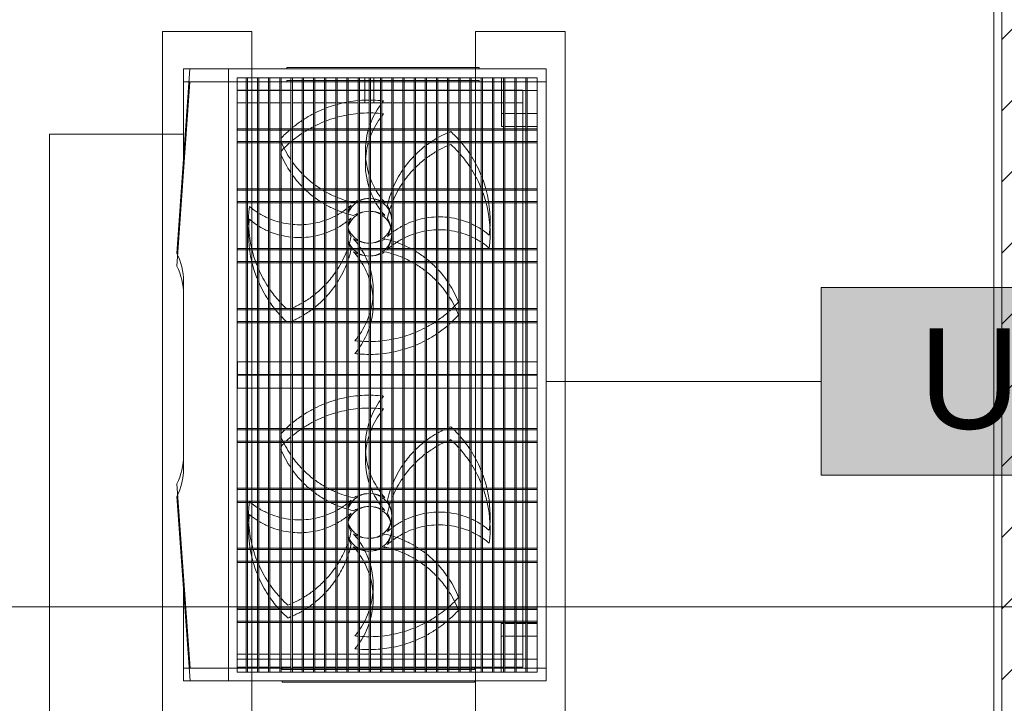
# Model space of a CAD drawing. Header units: metres. Extents: x 2.5 to 41.3, y -72.9 to -49.4.
# Tile 26 of 28: x 37.8 to 40, y -53.7 to -52.2. Entities that reach past the tile are written whole.
import ezdxf

# ---------------------------------------------------------------- set-up
doc = ezdxf.new("R2010")
doc.units = ezdxf.units.M
for name, color, linetype, lineweight in [('A-FLOR', 7, 'Continuous', 18), ('A-WALL', 7, 'Continuous', 18), ('A-WALL-PATT', 7, 'Continuous', 18), ('G-ANNO-SYMB', 7, 'Continuous', 9), ('I-WALL', 7, 'Continuous', 18), ('M-EQPM', 7, 'Continuous', 18)]:
    doc.layers.add(name, color=color, linetype=linetype, lineweight=lineweight)
for name, color, linetype, lineweight, true_color in [('LAJE TÉCNICA -FRIG_dwg', 7, 'Continuous', 18, 0x767676), ('M-EQPM-IDEN', 1, 'Continuous', 9, 0xff0000), ('TUB_FRIGO', 30, 'Continuous', 18, 0xff7f00)]:
    doc.layers.add(name, color=color, linetype=linetype, lineweight=lineweight, true_color=true_color)
doc.styles.add('Arial_4', font='arial.ttf', dxfattribs={"height": 0.225})

# ---------------------------------------------------------------- blocks, each defined once
blk = doc.blocks.new('4 GRE - ESCOLA DE CINEMA E AUDIOVISUAL CINE REX R07_rvt-1-LAJE TÉCNICA - FRIGORÍFICA')
at = {"layer": 'A-WALL-PATT', "true_color": 0xd4d4d4}
h = blk.add_hatch(dxfattribs=at)
h.set_pattern_fill('FP_2', color=254, style=0, pattern_type=2)
h.set_pattern_definition([(45, (21.555, -62.9), (-0.0795495, 0.0795495), [])])
h.paths.add_polyline_path([(40.0373, -68.5214), (40.1673, -68.5214), (40.1673, -51.0704), (40.0373, -51.0704), (40.0373, -67.0466)])
at = {"layer": 'I-WALL', "color": 253, "true_color": 0xaaaaaa}
blk.add_line((40.0373, -51.1954), (40.0373, -68.5214), dxfattribs=at)
blk = doc.blocks.new('Midea_VRF_Outdoor_MVCMax-M615_670_730_785_850_WV2GN1_50_60Hz_ - MVC-M785WV2GN1-V7-LAJE TÉCNICA - FRIGORÍFICA')
at = {"layer": 'M-EQPM', "color": 1, "true_color": 0xff0000}
for p, q in [((0.67, 0.395), (-0.67, 0.395)), ((-0.67, 0.395), (-0.67, -0.315)), ((0.65, 0.3755), (-0.65, 0.3755)), ((-0.65, 0.3755), (-0.65, 0.375)), ((-0.65, 0.375), (0.65, 0.375)), ((-0.65, -0.295), (-0.65, 0.375)), ((-0.65, 0.375), (0.65, 0.375)), ((-0.57, 0.353), (-0.57, 0.375)), ((-0.533, 0.3755), (-0.536, 0.3755)), ((-0.536, 0.3755), (-0.536, -0.2945)), ((-0.533, -0.2945), (-0.533, 0.3755)), ((-0.399, 0.3755), (-0.402, 0.3755)), ((-0.402, 0.3755), (-0.402, -0.2945)), ((-0.399, -0.2945), (-0.399, 0.3755)), ((-0.265, 0.3755), (-0.268, 0.3755)), ((-0.268, 0.3755), (-0.268, -0.2945)), ((-0.265, -0.2945), (-0.265, 0.3755)), ((-0.131, 0.3755), (-0.134, 0.3755)), ((-0.134, 0.3755), (-0.134, -0.2945)), ((-0.131, -0.2945), (-0.131, 0.3755)), ((0.015, 0.3755), (-0.015, 0.3755)), ((-0.015, 0.3755), (-0.015, -0.2945)), ((0.015, -0.2945), (0.015, 0.3755)), ((0.137, 0.3755), (0.134, 0.3755)), ((0.134, 0.3755), (0.134, -0.2945)), ((0.137, -0.2945), (0.137, 0.3755)), ((0.271, 0.3755), (0.268, 0.3755)), ((0.268, 0.3755), (0.268, -0.2945)), ((0.271, -0.2945), (0.271, 0.3755)), ((0.405, 0.3755), (0.402, 0.3755)), ((0.402, 0.3755), (0.402, -0.2945)), ((0.405, -0.2945), (0.405, 0.3755)), ((0.539, 0.3755), (0.536, 0.3755)), ((0.536, 0.3755), (0.536, -0.2945)), ((0.539, -0.2945), (0.539, 0.3755)), ((0.57, 0.375), (0.57, 0.353)), ((0.65, 0.375), (0.65, 0.3755)), ((0.65, 0.375), (0.65, -0.295)), ((0.67, -0.315), (0.67, 0.395)), ((0.65, 0.353), (-0.65, 0.353)), ((-0.65, 0.353), (-0.65, 0.35)), ((0.65, 0.35), (0.65, 0.353)), ((-0.65, 0.35), (0.65, 0.35)), ((-0.536, 0.343), (-0.6224, 0.343)), ((-0.6224, 0.343), (-0.6224, 0.328)), ((-0.6224, 0.343), (-0.536, 0.343)), ((-0.6224, 0.328), (-0.6224, 0.343)), ((-0.57, 0.328), (-0.57, 0.35)), ((-0.402, 0.343), (-0.533, 0.343)), ((-0.533, 0.343), (-0.402, 0.343)), ((-0.268, 0.343), (-0.399, 0.343)), ((-0.399, 0.343), (-0.268, 0.343)), ((-0.134, 0.343), (-0.265, 0.343)), ((-0.265, 0.343), (-0.134, 0.343)), ((-0.015, 0.343), (-0.131, 0.343)), ((-0.131, 0.343), (-0.015, 0.343)), ((0.134, 0.343), (0.015, 0.343)), ((0.015, 0.343), (0.134, 0.343)), ((0.268, 0.343), (0.137, 0.343)), ((0.137, 0.343), (0.268, 0.343)), ((0.402, 0.343), (0.271, 0.343)), ((0.271, 0.343), (0.402, 0.343)), ((0.536, 0.343), (0.405, 0.343)), ((0.405, 0.343), (0.536, 0.343)), ((0.6389, 0.343), (0.539, 0.343)), ((0.539, 0.343), (0.6389, 0.343)), ((0.57, 0.35), (0.57, 0.328)), ((0.6389, 0.328), (0.6389, 0.343)), ((0.6389, 0.343), (0.6389, 0.328)), ((0.65, 0.328), (-0.65, 0.328)), ((-0.65, 0.328), (-0.65, 0.325)), ((-0.65, 0.325), (0.65, 0.325)), ((-0.6224, 0.325), (-0.6224, 0.303)), ((-0.6224, 0.303), (-0.6224, 0.325)), ((-0.57, 0.303), (-0.57, 0.325)), ((0.57, 0.325), (0.57, 0.303)), ((0.6389, 0.303), (0.6389, 0.325)), ((0.6389, 0.325), (0.6389, 0.303)), ((0.65, 0.325), (0.65, 0.328)), ((0.65, 0.303), (-0.65, 0.303)), ((-0.65, 0.303), (-0.65, 0.3)), ((-0.65, 0.3), (0.65, 0.3)), ((-0.65, 0.2955), (-0.57, 0.2955)), ((-0.6224, 0.3), (-0.6224, 0.278)), ((-0.6224, 0.278), (-0.6224, 0.3)), ((-0.57, 0.2955), (-0.57, 0.3)), ((0.57, 0.3), (0.57, 0.295)), ((0.57, 0.295), (0.65, 0.295)), ((0.6389, 0.278), (0.6389, 0.3)), ((0.6389, 0.3), (0.6389, 0.278)), ((0.65, 0.3), (0.65, 0.303)), ((0.65, 0.278), (-0.65, 0.278)), ((-0.65, 0.278), (-0.65, 0.275)), ((-0.65, 0.275), (0.65, 0.275)), ((-0.6224, 0.275), (-0.6224, 0.253)), ((-0.6224, 0.253), (-0.6224, 0.275)), ((0.6389, 0.253), (0.6389, 0.275)), ((0.6389, 0.275), (0.6389, 0.253)), ((0.65, 0.275), (0.65, 0.278)), ((-0.67, 0.2455), (-0.673, 0.2455)), ((-0.673, 0.2455), (-0.673, 0.2255)), ((-0.673, 0.2455), (-0.673, 0.2448)), ((0.65, 0.253), (-0.65, 0.253)), ((-0.65, 0.253), (-0.65, 0.25)), ((-0.65, 0.25), (0.65, 0.25)), ((-0.6224, 0.25), (-0.6224, 0.228)), ((-0.6224, 0.228), (-0.6224, 0.25)), ((0.6389, 0.228), (0.6389, 0.25)), ((0.6389, 0.25), (0.6389, 0.228)), ((0.65, 0.25), (0.65, 0.253)), ((-0.673, -0.1645), (-0.673, 0.2255)), ((0.65, 0.228), (-0.65, 0.228)), ((-0.65, 0.228), (-0.65, 0.225)), ((-0.65, 0.225), (0.65, 0.225)), ((-0.6224, 0.225), (-0.6224, 0.203)), ((-0.6224, 0.203), (-0.6224, 0.225)), ((0.6389, 0.203), (0.6389, 0.225)), ((0.6389, 0.225), (0.6389, 0.203)), ((0.65, 0.225), (0.65, 0.228)), ((0.673, 0.235), (0.67, 0.235)), ((0.673, 0.2343), (0.673, 0.235)), ((0.673, 0.215), (0.673, 0.235)), ((0.65, 0.203), (-0.65, 0.203)), ((-0.65, 0.203), (-0.65, 0.2)), ((-0.65, 0.2), (0.65, 0.2)), ((-0.6224, 0.2), (-0.6224, 0.178)), ((-0.6224, 0.178), (-0.6224, 0.2)), ((0.6389, 0.178), (0.6389, 0.2)), ((0.6389, 0.2), (0.6389, 0.178)), ((0.65, 0.2), (0.65, 0.203)), ((0.673, 0.215), (0.673, -0.175)), ((0.65, 0.178), (-0.65, 0.178)), ((-0.65, 0.178), (-0.65, 0.175)), ((0.65, 0.175), (0.65, 0.178)), ((-0.65, 0.175), (0.65, 0.175)), ((-0.6224, 0.175), (-0.6224, 0.153)), ((-0.6224, 0.153), (-0.6224, 0.175)), ((0.6389, 0.153), (0.6389, 0.175)), ((0.6389, 0.175), (0.6389, 0.153)), ((0.65, 0.153), (-0.65, 0.153)), ((-0.65, 0.153), (-0.65, 0.15)), ((-0.65, 0.15), (0.65, 0.15)), ((-0.6224, 0.15), (-0.6224, 0.128)), ((-0.6224, 0.128), (-0.6224, 0.15)), ((0.6389, 0.128), (0.6389, 0.15)), ((0.6389, 0.15), (0.6389, 0.128)), ((0.65, 0.15), (0.65, 0.153)), ((0.65, 0.128), (-0.65, 0.128)), ((-0.65, 0.128), (-0.65, 0.125)), ((-0.65, 0.125), (0.65, 0.125)), ((-0.6224, 0.125), (-0.6224, 0.103)), ((-0.6224, 0.103), (-0.6224, 0.125)), ((0.6389, 0.103), (0.6389, 0.125)), ((0.6389, 0.125), (0.6389, 0.103)), ((0.65, 0.125), (0.65, 0.128)), ((0.65, 0.103), (-0.65, 0.103)), ((-0.65, 0.103), (-0.65, 0.1)), ((-0.65, 0.1), (0.65, 0.1)), ((-0.6224, 0.1), (-0.6224, 0.078)), ((-0.6224, 0.078), (-0.6224, 0.1)), ((0.6389, 0.078), (0.6389, 0.1)), ((0.6389, 0.1), (0.6389, 0.078)), ((0.65, 0.1), (0.65, 0.103)), ((0.65, 0.078), (-0.65, 0.078)), ((-0.65, 0.078), (-0.65, 0.075)), ((-0.65, 0.075), (0.65, 0.075)), ((-0.6224, 0.075), (-0.6224, 0.053)), ((-0.6224, 0.053), (-0.6224, 0.075)), ((0.6389, 0.053), (0.6389, 0.075)), ((0.6389, 0.075), (0.6389, 0.053)), ((0.65, 0.075), (0.65, 0.078)), ((0.65, 0.053), (-0.65, 0.053)), ((-0.65, 0.053), (-0.65, 0.05)), ((-0.65, 0.05), (0.65, 0.05)), ((-0.6224, 0.05), (-0.6224, 0.028)), ((-0.6224, 0.028), (-0.6224, 0.05)), ((0.6389, 0.028), (0.6389, 0.05)), ((0.6389, 0.05), (0.6389, 0.028)), ((0.65, 0.05), (0.65, 0.053)), ((0.65, 0.028), (-0.65, 0.028)), ((-0.65, 0.028), (-0.65, 0.025)), ((-0.65, 0.025), (0.65, 0.025)), ((-0.6224, 0.025), (-0.6224, 0.003)), ((-0.6224, 0.003), (-0.6224, 0.025)), ((0.6389, 0.003), (0.6389, 0.025)), ((0.6389, 0.025), (0.6389, 0.003)), ((0.65, 0.025), (0.65, 0.028)), ((-0.6224, 0.01), (-0.65, 0.01)), ((0.65, 0.003), (-0.65, 0.003)), ((-0.65, 0.003), (-0.65, 0)), ((0.65, 0), (0.65, 0.003)), ((-0.65, 0), (0.65, 0)), ((-0.65, -0.01), (-0.6224, -0.01)), ((0.65, -0.022), (-0.65, -0.022)), ((-0.65, -0.022), (-0.65, -0.025)), ((-0.6224, -0.0004), (-0.6224, -0.022)), ((-0.6224, -0.022), (-0.6224, -0.0004)), ((0.6389, -0.022), (0.6389, -0.0004)), ((0.6389, -0.0004), (0.6389, -0.022)), ((0.65, -0.025), (0.65, -0.022)), ((-0.65, -0.025), (0.65, -0.025)), ((-0.6224, -0.025), (-0.6224, -0.047)), ((-0.6224, -0.047), (-0.6224, -0.025)), ((0.6389, -0.047), (0.6389, -0.025)), ((0.6389, -0.025), (0.6389, -0.047)), ((0.65, -0.047), (-0.65, -0.047)), ((-0.65, -0.047), (-0.65, -0.05)), ((-0.65, -0.05), (0.65, -0.05)), ((-0.6224, -0.05), (-0.6224, -0.072)), ((-0.6224, -0.072), (-0.6224, -0.05)), ((0.6389, -0.072), (0.6389, -0.05)), ((0.6389, -0.05), (0.6389, -0.072)), ((0.65, -0.05), (0.65, -0.047)), ((0.65, -0.072), (-0.65, -0.072)), ((-0.65, -0.072), (-0.65, -0.075)), ((-0.65, -0.075), (0.65, -0.075)), ((-0.6224, -0.075), (-0.6224, -0.097)), ((-0.6224, -0.097), (-0.6224, -0.075)), ((0.6389, -0.097), (0.6389, -0.075)), ((0.6389, -0.075), (0.6389, -0.097)), ((0.65, -0.075), (0.65, -0.072)), ((0.65, -0.097), (-0.65, -0.097)), ((-0.65, -0.097), (-0.65, -0.1)), ((-0.65, -0.1), (0.65, -0.1)), ((-0.6224, -0.1), (-0.6224, -0.122)), ((-0.6224, -0.122), (-0.6224, -0.1)), ((0.6389, -0.122), (0.6389, -0.1)), ((0.6389, -0.1), (0.6389, -0.122)), ((0.65, -0.1), (0.65, -0.097)), ((0.65, -0.122), (-0.65, -0.122)), ((-0.65, -0.122), (-0.65, -0.125)), ((-0.65, -0.125), (0.65, -0.125)), ((-0.6224, -0.125), (-0.6224, -0.147)), ((-0.6224, -0.147), (-0.6224, -0.125)), ((0.6389, -0.147), (0.6389, -0.125)), ((0.6389, -0.125), (0.6389, -0.147)), ((0.65, -0.125), (0.65, -0.122)), ((0.65, -0.147), (-0.65, -0.147)), ((-0.65, -0.147), (-0.65, -0.15)), ((-0.65, -0.15), (0.65, -0.15)), ((-0.6224, -0.15), (-0.6224, -0.172)), ((-0.6224, -0.172), (-0.6224, -0.15)), ((0.6389, -0.172), (0.6389, -0.15)), ((0.6389, -0.15), (0.6389, -0.172)), ((0.65, -0.15), (0.65, -0.147)), ((-0.673, -0.1645), (-0.673, -0.1845)), ((0.65, -0.172), (-0.65, -0.172)), ((-0.65, -0.172), (-0.65, -0.175)), ((-0.65, -0.175), (0.65, -0.175)), ((-0.6224, -0.175), (-0.6224, -0.197)), ((-0.6224, -0.197), (-0.6224, -0.175)), ((0.6389, -0.197), (0.6389, -0.175)), ((0.6389, -0.175), (0.6389, -0.197)), ((0.65, -0.175), (0.65, -0.172)), ((0.673, -0.195), (0.673, -0.175)), ((-0.673, -0.1838), (-0.673, -0.1845)), ((-0.673, -0.1845), (-0.67, -0.1845)), ((0.65, -0.197), (-0.65, -0.197)), ((-0.65, -0.197), (-0.65, -0.2)), ((0.65, -0.2), (0.65, -0.197)), ((0.67, -0.195), (0.673, -0.195)), ((0.673, -0.195), (0.673, -0.1943)), ((-0.65, -0.2), (0.65, -0.2)), ((-0.6224, -0.2), (-0.6224, -0.222)), ((-0.6224, -0.222), (-0.6224, -0.2)), ((0.6389, -0.222), (0.6389, -0.2)), ((0.6389, -0.2), (0.6389, -0.222)), ((0.65, -0.222), (-0.65, -0.222)), ((-0.65, -0.222), (-0.65, -0.225)), ((-0.65, -0.225), (0.65, -0.225)), ((-0.6224, -0.225), (-0.6224, -0.247)), ((-0.6224, -0.247), (-0.6224, -0.225)), ((0.6389, -0.247), (0.6389, -0.225)), ((0.6389, -0.225), (0.6389, -0.247)), ((0.65, -0.225), (0.65, -0.222)), ((0.65, -0.247), (-0.65, -0.247)), ((-0.65, -0.247), (-0.65, -0.25)), ((-0.65, -0.25), (0.65, -0.25)), ((-0.6224, -0.25), (-0.6224, -0.272)), ((-0.6224, -0.272), (-0.6224, -0.25)), ((0.6389, -0.272), (0.6389, -0.25)), ((0.6389, -0.25), (0.6389, -0.272)), ((0.65, -0.25), (0.65, -0.247)), ((0.65, -0.272), (-0.65, -0.272)), ((-0.65, -0.272), (-0.65, -0.275)), ((-0.65, -0.275), (0.65, -0.275)), ((-0.6224, -0.275), (-0.6224, -0.295)), ((-0.6224, -0.295), (-0.6224, -0.275)), ((0.6389, -0.295), (0.6389, -0.275)), ((0.6389, -0.275), (0.6389, -0.295)), ((0.65, -0.275), (0.65, -0.272)), ((0.65, -0.295), (-0.65, -0.295)), ((-0.536, -0.2945), (-0.533, -0.2945)), ((-0.402, -0.2945), (-0.399, -0.2945)), ((-0.268, -0.2945), (-0.265, -0.2945)), ((-0.134, -0.2945), (-0.131, -0.2945)), ((-0.015, -0.2945), (0.015, -0.2945)), ((0.134, -0.2945), (0.137, -0.2945)), ((0.268, -0.2945), (0.271, -0.2945)), ((0.402, -0.2945), (0.405, -0.2945)), ((0.536, -0.2945), (0.539, -0.2945)), ((-0.67, -0.315), (0.67, -0.315)), ((-0.67, -0.315), (-0.67, -0.4009)), ((0.67, -0.315), (-0.67, -0.315)), ((0.67, -0.4006), (0.67, -0.315)), ((-0.67, -0.4009), (-0.2572, -0.43)), ((-0.67, -0.4009), (-0.67, -0.415)), ((-0.67, -0.415), (-0.4701, -0.415)), ((-0.195, -0.415), (0.195, -0.415)), ((0.2578, -0.4303), (0.67, -0.4006)), ((0.47, -0.415), (0.67, -0.415)), ((0.67, -0.415), (0.67, -0.4006))]:
    blk.add_line(p, q, dxfattribs=at)
for centre, radius, start, end in [((-0.3302, 0), 0.27, 83.171, 104.7659), ((-0.1651, 0.156), 0.1739, 139.8861, 145.8463), ((0.3298, 0), 0.27, 83.171, 102.6111), ((0.4949, 0.156), 0.1739, 139.8861, 145.8463), ((-0.3302, 0), 0.27, 111.5747, 121.9812), ((-0.3302, 0), 0.27, 105.4369, 109.7442), ((-0.1651, 0.156), 0.1739, 147.0316, 155.4744), ((0.3298, 0), 0.27, 111.5747, 121.9812), ((0.3298, 0), 0.27, 103.2575, 109.7442), ((0.4949, 0.156), 0.1739, 147.0316, 155.4744), ((-0.3302, 0), 0.27, 123.2095, 130.9698), ((-0.1651, 0.156), 0.1739, 156.5266, 164.2427), ((0.3298, 0), 0.27, 123.2095, 130.9698), ((0.4949, 0.156), 0.1739, 156.5266, 164.2427), ((-0.3302, 0), 0.27, 131.9198, 137.5963), ((-0.1651, 0.156), 0.1739, 165.2949, 172.5984), ((-0.0641, -0.016), 0.2312, 111.3182, 122.8959), ((-0.3302, 0), 0.27, 43.1231, 47.5963), ((0.3298, 0), 0.27, 131.9198, 135.7125), ((0.4949, 0.156), 0.1739, 165.2949, 172.6975), ((0.5959, -0.016), 0.2312, 111.3182, 122.8959), ((0.3298, 0), 0.27, 41.4697, 47.5963), ((-0.3142, 0.2661), 0.2312, 201.3182, 202.3693), ((-0.3302, 0), 0.27, 41.4697, 42.1731), ((0.3298, 0), 0.27, 136.5725, 137.5963), ((0.3458, 0.2661), 0.2312, 201.3182, 202.4524), ((-0.3142, 0.2661), 0.2312, 203.2874, 209.4112), ((-0.1651, 0.156), 0.1739, 173.6937, 180.7292), ((-0.0641, -0.016), 0.2312, 124.1027, 132.9526), ((-0.3302, 0), 0.27, 34.6223, 40.6097), ((0.3458, 0.2661), 0.2312, 204.9217, 209.4112), ((0.4949, 0.156), 0.1739, 173.6937, 180.7292), ((0.5959, -0.016), 0.2312, 124.1027, 132.9526), ((0.3298, 0), 0.27, 39.9564, 40.6097), ((0.3298, 0), 0.27, 34.6223, 39.0064), ((-0.3142, 0.2661), 0.2312, 210.2462, 216.8845), ((-0.1651, 0.156), 0.1739, 181.9997, 189.3278), ((-0.0641, -0.016), 0.2312, 134.0726, 141.2768), ((-0.3302, 0), 0.27, 28.4062, 33.8764), ((0.3458, 0.2661), 0.2312, 210.2462, 216.8845), ((0.4949, 0.156), 0.1739, 181.9997, 189.3278), ((0.5959, -0.016), 0.2312, 134.0726, 141.2768), ((0.3298, 0), 0.27, 28.4062, 33.8764), ((-0.3142, 0.2661), 0.2312, 217.8307, 224.992), ((-0.1651, 0.156), 0.1739, 190.3271, 197.8637), ((-0.0641, -0.016), 0.2312, 142.2591, 148.8725), ((-0.3302, 0), 0.27, 22.5107, 27.6603), ((0.3458, 0.2661), 0.2312, 217.8307, 224.992), ((0.4949, 0.156), 0.1739, 190.3271, 197.8637), ((0.5959, -0.016), 0.2312, 142.2591, 145.7941), ((0.3298, 0), 0.27, 22.5107, 27.6603), ((-0.3142, 0.2661), 0.2312, 226.1336, 234.505), ((-0.1651, 0.156), 0.1739, 198.9259, 206.7155), ((-0.0641, -0.016), 0.2312, 152.3412, 156.0039), ((-0.0641, -0.016), 0.2312, 149.7283, 150.8304), ((-0.3302, 0), 0.27, 16.8426, 21.8305), ((0.3458, 0.2661), 0.2312, 226.1336, 234.505), ((0.4949, 0.156), 0.1739, 198.9259, 206.7155), ((0.5959, -0.016), 0.2312, 149.7283, 156.0039), ((0.5959, -0.016), 0.2312, 147.3049, 148.8725), ((0.3298, 0), 0.27, 16.8426, 21.8305), ((-0.3142, 0.2661), 0.2312, 235.8948, 247.4891), ((-0.1651, 0.156), 0.1739, 207.958, 216.5966), ((-0.0641, -0.016), 0.2312, 156.7936, 162.5464), ((-0.3302, 0), 0.27, 11.3613, 16.1625), ((0.3458, 0.2661), 0.2312, 235.8948, 247.4891), ((0.4949, 0.156), 0.1739, 207.958, 216.5966), ((0.5959, -0.016), 0.2312, 156.7936, 162.5464), ((0.3298, 0), 0.27, 11.3613, 16.1625), ((-0.3142, 0.2661), 0.2312, 249.8555, 257.2532), ((-0.3302, 0), 0.05, 34.3456, 145.6544), ((-0.3302, -0.02), 0.07, 60, 120), ((-0.1651, 0.156), 0.1739, 217.8026, 221.5723), ((-0.0641, -0.016), 0.2312, 163.3308, 167.2532), ((-0.3302, 0), 0.27, 5.9743, 10.7149), ((0.3458, 0.2661), 0.2312, 249.8555, 250.2453), ((0.3458, 0.2661), 0.2312, 251.0297, 257.2532), ((0.3298, 0), 0.05, 34.3456, 145.6544), ((0.3298, -0.02), 0.07, 60, 120), ((0.4949, 0.156), 0.1739, 217.8026, 221.5723), ((0.5959, -0.016), 0.2312, 163.3308, 167.2532), ((0.3298, 0), 0.27, 5.9743, 10.7149), ((-0.3302, 0), 0.27, 174.6814, 179.3583), ((-0.3302, 0), 0.27, 173.171, 174.0436), ((-0.4862, 0.1651), 0.1739, 229.8861, 232.3546), ((-0.4862, 0.1651), 0.1739, 234.1587, 249.8364), ((-0.4862, 0.1651), 0.1739, 300.2455, 305.7812), ((-0.4862, 0.1651), 0.1739, 307.5186, 311.5723), ((-0.3102, 0), 0.07, 158.8849, 177.5162), ((-0.3302, 0), 0.05, 150, 176.5227), ((-0.3102, 0), 0.07, 150, 156.2194), ((-0.3502, 0), 0.07, 23.7806, 30), ((-0.3302, 0), 0.05, 3.4773, 30), ((-0.3502, 0), 0.07, 2.4838, 21.1151), ((-0.3302, 0), 0.27, 0.6339, 5.3279), ((0.3298, 0), 0.27, 174.6814, 179.3583), ((0.3298, 0), 0.27, 173.171, 174.0436), ((0.1738, 0.1651), 0.1739, 229.8861, 232.3546), ((0.1738, 0.1651), 0.1739, 234.1587, 249.8364), ((0.1738, 0.1651), 0.1739, 304.2652, 305.7812), ((0.1738, 0.1651), 0.1739, 307.5186, 311.5723), ((0.3498, 0), 0.07, 158.8849, 177.5162), ((0.3298, 0), 0.05, 150, 176.5227), ((0.3498, 0), 0.07, 150, 156.2194), ((0.3098, 0), 0.07, 23.7806, 30), ((0.3298, 0), 0.05, 3.4773, 30), ((0.3098, 0), 0.07, 2.4838, 21.1151), ((0.3298, 0), 0.27, 0.6339, 5.3279), ((-0.4862, 0.1651), 0.1739, 290.1872, 299.0396), ((-0.3302, 0), 0.05, 180, 206.2684), ((-0.3302, 0), 0.05, 333.7316, 360), ((-0.1742, -0.1651), 0.1739, 107.4417, 121.6926), ((-0.1742, -0.1651), 0.1739, 76.6276, 104.6962), ((-0.1742, -0.1651), 0.1739, 55.9627, 72.7763), ((0.3298, 0), 0.27, 179.9961, 184.6814), ((0.1738, 0.1651), 0.1739, 290.1872, 303.0593), ((0.3298, 0), 0.05, 180, 206.2684), ((0.3298, 0), 0.05, 333.7316, 360), ((0.4858, -0.1651), 0.1739, 107.4417, 117.7068), ((0.4858, -0.1651), 0.1739, 75.7162, 104.6962), ((0.4858, -0.1651), 0.1739, 55.9627, 72.0681), ((-0.3302, 0), 0.27, 180.0857, 184.6814), ((-0.4862, 0.1651), 0.1739, 252.7763, 253.2607), ((-0.4862, 0.1651), 0.1739, 254.3128, 287.4417), ((-0.3102, 0), 0.07, 180, 198.4497), ((-0.3502, 0), 0.07, 341.5503, 360), ((-0.1742, -0.1651), 0.1739, 122.8985, 124.0439), ((-0.3302, 0), 0.27, 355.3192, 359.9961), ((0.1738, 0.1651), 0.1739, 252.7763, 256.768), ((0.1738, 0.1651), 0.1739, 257.7826, 287.4417), ((0.3498, 0), 0.07, 180, 198.4497), ((0.3098, 0), 0.07, 341.5503, 360), ((0.4858, -0.1651), 0.1739, 118.8788, 124.0439), ((0.3298, 0), 0.27, 355.3192, 359.9065), ((-0.3302, 0), 0.27, 185.3279, 190.0684), ((-0.3102, 0), 0.07, 201.1151, 210), ((-0.5963, 0.016), 0.2312, 344.1153, 347.2532), ((-0.3302, 0), 0.05, 210, 251.1072), ((-0.3302, 0.02), 0.07, 240, 253.6812), ((-0.4953, -0.156), 0.1739, 39.0085, 41.5723), ((-0.3302, 0), 0.05, 288.8928, 330), ((-0.3302, 0.02), 0.07, 286.3188, 300), ((-0.3462, -0.2661), 0.2312, 72.222, 77.2532), ((-0.1742, -0.1651), 0.1739, 125.7812, 131.5723), ((-0.3502, 0), 0.07, 330, 338.8849), ((-0.1742, -0.1651), 0.1739, 49.8861, 54.1587), ((-0.3302, 0), 0.27, 353.171, 354.6814), ((0.3298, 0), 0.27, 185.3279, 190.0684), ((0.3498, 0), 0.07, 201.1151, 210), ((0.0637, 0.016), 0.2312, 344.1153, 347.2532), ((0.3298, 0), 0.05, 210, 251.1072), ((0.3298, 0.02), 0.07, 240, 253.6812), ((0.1647, -0.156), 0.1739, 39.0085, 41.5723), ((0.3298, 0), 0.05, 288.8928, 330), ((0.3298, 0.02), 0.07, 286.9589, 300), ((0.3138, -0.2661), 0.2312, 72.222, 77.2532), ((0.4858, -0.1651), 0.1739, 125.7812, 131.5723), ((0.3098, 0), 0.07, 330, 338.8849), ((0.4858, -0.1651), 0.1739, 49.8861, 54.1587), ((0.3298, 0), 0.27, 353.171, 354.6814), ((-0.3302, 0), 0.27, 190.7149, 195.4823), ((-0.5963, 0.016), 0.2312, 337.578, 343.3308), ((-0.4953, -0.156), 0.1739, 28.9592, 37.8026), ((-0.3462, -0.2661), 0.2312, 57.4057, 69.3562), ((0.3298, 0), 0.27, 190.7149, 195.4823), ((0.0637, 0.016), 0.2312, 337.578, 343.3308), ((0.1647, -0.156), 0.1739, 28.9592, 37.8026), ((0.3138, -0.2661), 0.2312, 67.5257, 69.8555), ((0.3138, -0.2661), 0.2312, 57.4057, 66.7413), ((-0.3302, 0), 0.27, 196.1625, 201.1504), ((-0.5963, 0.016), 0.2312, 330.584, 336.7936), ((-0.4953, -0.156), 0.1739, 19.9881, 27.7777), ((-0.3462, -0.2661), 0.2312, 47.2751, 55.8948), ((0.3298, 0), 0.27, 196.1625, 201.1504), ((0.0637, 0.016), 0.2312, 334.0536, 336.7936), ((0.1647, -0.156), 0.1739, 19.9881, 27.7777), ((0.3138, -0.2661), 0.2312, 47.2751, 55.8948), ((-0.3302, 0), 0.27, 201.8305, 206.9144), ((-0.5963, 0.016), 0.2312, 323.2415, 327.5065), ((-0.5963, 0.016), 0.2312, 329.0173, 329.7283), ((-0.4953, -0.156), 0.1739, 11.3264, 18.9259), ((-0.3462, -0.2661), 0.2312, 38.7769, 46.1336), ((0.3298, 0), 0.27, 201.8305, 206.9144), ((0.0637, 0.016), 0.2312, 323.2415, 329.7283), ((0.0637, 0.016), 0.2312, 330.584, 332.5428), ((0.1647, -0.156), 0.1739, 11.3264, 18.9259), ((0.3138, -0.2661), 0.2312, 38.7769, 46.1336), ((-0.3302, 0), 0.27, 207.6603, 213.1305), ((-0.5963, 0.016), 0.2312, 315.0549, 322.2591), ((-0.4953, -0.156), 0.1739, 2.999, 10.3271), ((-0.3462, -0.2661), 0.2312, 31.0813, 37.8307), ((0.3298, 0), 0.27, 207.6603, 213.1305), ((0.0637, 0.016), 0.2312, 315.0549, 322.2591), ((0.1647, -0.156), 0.1739, 2.999, 10.3271), ((0.3138, -0.2661), 0.2312, 31.0813, 37.8307), ((-0.3302, 0), 0.27, 213.8764, 219.7496), ((-0.5963, 0.016), 0.2312, 305.3095, 314.0726), ((-0.4953, -0.156), 0.1739, 354.69, 1.9997), ((-0.3462, -0.2661), 0.2312, 24.1225, 30.2462), ((0.3298, 0), 0.27, 213.8764, 219.7496), ((0.0637, 0.016), 0.2312, 305.3095, 314.0726), ((0.1647, -0.156), 0.1739, 354.69, 1.9997), ((0.3138, -0.2661), 0.2312, 24.1225, 30.2462), ((-0.5963, 0.016), 0.2312, 292.6185, 304.1027), ((-0.4953, -0.156), 0.1739, 346.3471, 353.6937), ((0.3298, 0), 0.27, 220.6097, 223.2498), ((0.0637, 0.016), 0.2312, 292.6185, 304.1027), ((0.1647, -0.156), 0.1739, 346.3471, 353.6937), ((0.3138, -0.2661), 0.2312, 21.3182, 23.2874), ((-0.3302, 0), 0.27, 221.0331, 226.9165), ((-0.3302, 0), 0.27, 312.8698, 316.6872), ((0.3298, 0), 0.27, 224.1999, 226.9165), ((0.3298, 0), 0.27, 312.8698, 317.5963), ((-0.4953, -0.156), 0.1739, 337.5788, 345.2949), ((-0.3302, 0), 0.27, 304.4379, 311.9198), ((0.1647, -0.156), 0.1739, 337.5788, 345.2949), ((0.3298, 0), 0.27, 304.4379, 311.9198), ((-0.4953, -0.156), 0.1739, 328.217, 336.5266), ((-0.3302, 0), 0.27, 293.4052, 303.2095), ((0.1647, -0.156), 0.1739, 328.217, 336.5266), ((0.3298, 0), 0.27, 293.4052, 303.2095), ((-0.4953, -0.156), 0.1739, 319.8861, 327.0316), ((-0.3302, 0), 0.27, 263.171, 283.3438), ((-0.3302, 0), 0.27, 283.9902, 291.5747), ((0.1647, -0.156), 0.1739, 319.8861, 327.0316), ((0.3298, 0), 0.27, 263.171, 285.5276), ((0.3298, 0), 0.27, 286.2078, 291.5747), ((-0.195, -0.5514), 0.1364, 90, 117.1211), ((0.195, -0.5514), 0.1364, 62.595, 90)]:
    blk.add_arc(centre, radius, start, end, dxfattribs=at)
blk = doc.blocks.new('LAJE TÉCNICA -FRIG_dwg_Midea_VRF_Outdoor_MVCMax-M615_670_730_785_850_WV2GN1_50_60Hz_ - MVC-M730WV2GN1-V7-LAJE TÉCNICA -FRIG-1155277-LAJE TÉCNICA - FRIGORÍFICA')
at = {"layer": 'M-EQPM', "color": 1, "true_color": 0xff0000}
for p, q in [((-0.57, 0.353), (-0.57, 0.375)), ((0.57, 0.375), (0.57, 0.353)), ((-0.57, 0.328), (-0.57, 0.35)), ((0.57, 0.35), (0.57, 0.328)), ((-0.57, 0.303), (-0.57, 0.325)), ((0.57, 0.325), (0.57, 0.303)), ((-0.673, 0.2455), (-0.673, 0.2448)), ((-0.6224, 0.01), (-0.65, 0.01)), ((-0.65, -0.01), (-0.6224, -0.01)), ((0.673, -0.195), (0.673, -0.1943)), ((-0.195, -0.415), (0.195, -0.415))]:
    blk.add_line(p, q, dxfattribs=at)
at = {"layer": 'M-EQPM', "color": 1, "true_color": 0xff0000, "flags": 128}
for points in [[(0.67, 0.395), (-0.67, 0.395), (-0.67, -0.315), (0.67, -0.315)], [(-0.65, 0.375), (0.65, 0.375), (0.65, 0.3755), (-0.65, 0.3755)], [(0.65, 0.375), (0.65, -0.295), (-0.65, -0.295), (-0.65, 0.375)], [(-0.533, -0.2945), (-0.533, 0.3755), (-0.536, 0.3755), (-0.536, -0.2945)], [(-0.399, -0.2945), (-0.399, 0.3755), (-0.402, 0.3755), (-0.402, -0.2945)], [(-0.265, -0.2945), (-0.265, 0.3755), (-0.268, 0.3755), (-0.268, -0.2945)], [(-0.131, -0.2945), (-0.131, 0.3755), (-0.134, 0.3755), (-0.134, -0.2945)], [(0.015, -0.2945), (0.015, 0.3755), (-0.015, 0.3755), (-0.015, -0.2945)], [(0.137, -0.2945), (0.137, 0.3755), (0.134, 0.3755), (0.134, -0.2945)], [(0.271, -0.2945), (0.271, 0.3755), (0.268, 0.3755), (0.268, -0.2945)], [(0.405, -0.2945), (0.405, 0.3755), (0.402, 0.3755), (0.402, -0.2945)], [(0.539, -0.2945), (0.539, 0.3755), (0.536, 0.3755), (0.536, -0.2945)], [(-0.65, 0.35), (0.65, 0.35), (0.65, 0.353), (-0.65, 0.353)], [(-0.6224, 0.343), (-0.536, 0.343), (-0.6224, 0.343), (-0.6224, 0.328)], [(-0.402, 0.343), (-0.533, 0.343)], [(-0.268, 0.343), (-0.399, 0.343)], [(-0.134, 0.343), (-0.265, 0.343)], [(-0.015, 0.343), (-0.131, 0.343)], [(0.134, 0.343), (0.015, 0.343)], [(0.268, 0.343), (0.137, 0.343)], [(0.402, 0.343), (0.271, 0.343)], [(0.536, 0.343), (0.405, 0.343)], [(0.6389, 0.328), (0.6389, 0.343), (0.539, 0.343), (0.6389, 0.343)], [(-0.65, 0.325), (0.65, 0.325), (0.65, 0.328), (-0.65, 0.328)], [(-0.6224, 0.325), (-0.6224, 0.303)], [(0.6389, 0.303), (0.6389, 0.325)], [(-0.65, 0.3), (0.65, 0.3), (0.65, 0.303), (-0.65, 0.303)], [(-0.6224, 0.3), (-0.6224, 0.278)], [(0.6389, 0.278), (0.6389, 0.3)], [(-0.65, 0.275), (0.65, 0.275), (0.65, 0.278), (-0.65, 0.278)], [(-0.6224, 0.275), (-0.6224, 0.253)], [(0.6389, 0.253), (0.6389, 0.275)], [(-0.65, 0.25), (0.65, 0.25), (0.65, 0.253), (-0.65, 0.253)], [(-0.6224, 0.25), (-0.6224, 0.228)], [(0.6389, 0.228), (0.6389, 0.25)], [(-0.65, 0.225), (0.65, 0.225), (0.65, 0.228), (-0.65, 0.228)], [(-0.6224, 0.225), (-0.6224, 0.203)], [(0.6389, 0.203), (0.6389, 0.225)], [(-0.65, 0.2), (0.65, 0.2), (0.65, 0.203), (-0.65, 0.203)], [(-0.6224, 0.2), (-0.6224, 0.178)], [(0.6389, 0.178), (0.6389, 0.2)], [(-0.65, 0.175), (0.65, 0.175), (0.65, 0.178), (-0.65, 0.178)], [(-0.6224, 0.175), (-0.6224, 0.153)], [(0.6389, 0.153), (0.6389, 0.175)], [(-0.65, 0.15), (0.65, 0.15), (0.65, 0.153), (-0.65, 0.153)], [(-0.6224, 0.15), (-0.6224, 0.128)], [(0.6389, 0.128), (0.6389, 0.15)], [(-0.65, 0.125), (0.65, 0.125), (0.65, 0.128), (-0.65, 0.128)], [(-0.6224, 0.125), (-0.6224, 0.103)], [(0.6389, 0.103), (0.6389, 0.125)], [(-0.65, 0.1), (0.65, 0.1), (0.65, 0.103), (-0.65, 0.103)], [(-0.6224, 0.1), (-0.6224, 0.078)], [(0.6389, 0.078), (0.6389, 0.1)], [(-0.65, 0.075), (0.65, 0.075), (0.65, 0.078), (-0.65, 0.078)], [(-0.6224, 0.075), (-0.6224, 0.053)], [(0.6389, 0.053), (0.6389, 0.075)], [(-0.65, 0.05), (0.65, 0.05), (0.65, 0.053), (-0.65, 0.053)], [(-0.6224, 0.05), (-0.6224, 0.028)], [(0.6389, 0.028), (0.6389, 0.05)], [(-0.65, 0.025), (0.65, 0.025), (0.65, 0.028), (-0.65, 0.028)], [(-0.6224, 0.025), (-0.6224, 0.003)], [(0.6389, 0.003), (0.6389, 0.025)], [(-0.65, 0), (0.65, 0), (0.65, 0.003), (-0.65, 0.003)], [(-0.6224, 0), (-0.6224, -0.022)], [(-0.65, -0.025), (0.65, -0.025), (0.65, -0.022), (-0.65, -0.022)], [(0.6389, -0.022), (0.6389, -0.0004)], [(-0.6224, -0.025), (-0.6224, -0.047)], [(0.6389, -0.047), (0.6389, -0.025)], [(-0.65, -0.05), (0.65, -0.05), (0.65, -0.047), (-0.65, -0.047)], [(-0.6224, -0.05), (-0.6224, -0.072)], [(0.6389, -0.072), (0.6389, -0.05)], [(-0.65, -0.075), (0.65, -0.075), (0.65, -0.072), (-0.65, -0.072)], [(-0.6224, -0.075), (-0.6224, -0.097)], [(0.6389, -0.097), (0.6389, -0.075)], [(-0.65, -0.1), (0.65, -0.1), (0.65, -0.097), (-0.65, -0.097)], [(-0.6224, -0.1), (-0.6224, -0.122)], [(0.6389, -0.122), (0.6389, -0.1)], [(-0.65, -0.125), (0.65, -0.125), (0.65, -0.122), (-0.65, -0.122)], [(-0.6224, -0.125), (-0.6224, -0.147)], [(0.6389, -0.147), (0.6389, -0.125)], [(-0.65, -0.15), (0.65, -0.15), (0.65, -0.147), (-0.65, -0.147)], [(-0.6224, -0.15), (-0.6224, -0.172)], [(0.6389, -0.172), (0.6389, -0.15)], [(-0.65, -0.175), (0.65, -0.175), (0.65, -0.172), (-0.65, -0.172)], [(-0.6224, -0.175), (-0.6224, -0.197)], [(0.6389, -0.197), (0.6389, -0.175)], [(-0.65, -0.2), (0.65, -0.2), (0.65, -0.197), (-0.65, -0.197)], [(-0.6224, -0.2), (-0.6224, -0.222)], [(0.6389, -0.222), (0.6389, -0.2)], [(-0.65, -0.225), (0.65, -0.225), (0.65, -0.222), (-0.65, -0.222)], [(-0.6224, -0.225), (-0.6224, -0.247)], [(0.6389, -0.247), (0.6389, -0.225)], [(-0.65, -0.25), (0.65, -0.25), (0.65, -0.247), (-0.65, -0.247)], [(-0.6224, -0.25), (-0.6224, -0.272)], [(0.6389, -0.272), (0.6389, -0.25)], [(-0.65, -0.275), (0.65, -0.275), (0.65, -0.272), (-0.65, -0.272)], [(-0.6224, -0.275), (-0.6224, -0.295)], [(0.6389, -0.295), (0.6389, -0.275)]]:
    blk.add_lwpolyline(points, close=True, dxfattribs=at)
for points in [[(-0.65, 0.2955), (-0.57, 0.2955), (-0.57, 0.3)], [(0.57, 0.3), (0.57, 0.295), (0.65, 0.295)], [(-0.673, -0.1845), (-0.673, -0.1645), (-0.673, 0.2255), (-0.673, 0.2455), (-0.67, 0.2455)], [(0.673, 0.2343), (0.673, 0.235), (0.67, 0.235)], [(0.673, 0.235), (0.673, 0.215), (0.673, -0.175), (0.673, -0.195), (0.67, -0.195)], [(-0.673, -0.1838), (-0.673, -0.1845), (-0.67, -0.1845)], [(0.2578, -0.4303), (0.67, -0.4006), (0.67, -0.315), (-0.67, -0.315), (-0.67, -0.4009), (-0.2572, -0.43)], [(-0.67, -0.4009), (-0.67, -0.415), (-0.4701, -0.415)], [(0.47, -0.415), (0.67, -0.415), (0.67, -0.4006)]]:
    blk.add_lwpolyline(points, dxfattribs=at)
at = {"layer": 'M-EQPM', "color": 1, "true_color": 0xff0000}
for centre, radius, start, end in [((-0.3302, 0), 0.27, 83.171, 104.7659), ((-0.1651, 0.156), 0.1739, 139.8861, 145.8463), ((0.3298, 0), 0.27, 83.171, 102.6111), ((0.4949, 0.156), 0.1739, 139.8861, 145.8463), ((-0.3302, 0), 0.27, 111.5747, 121.9812), ((-0.3302, 0), 0.27, 105.4369, 109.7442), ((-0.1651, 0.156), 0.1739, 147.0316, 155.4744), ((0.3298, 0), 0.27, 111.5747, 121.9812), ((0.3298, 0), 0.27, 103.2575, 109.7442), ((0.4949, 0.156), 0.1739, 147.0316, 155.4744), ((-0.3302, 0), 0.27, 123.2095, 130.9698), ((-0.1651, 0.156), 0.1739, 156.5266, 164.2427), ((0.3298, 0), 0.27, 123.2095, 130.9698), ((0.4949, 0.156), 0.1739, 156.5266, 164.2427), ((-0.3302, 0), 0.27, 131.9198, 137.5963), ((-0.1651, 0.156), 0.1739, 165.2949, 172.5826), ((-0.0641, -0.016), 0.2312, 111.3182, 122.7567), ((-0.3302, 0), 0.27, 43.1231, 47.5963), ((0.3298, 0), 0.27, 131.9198, 135.7125), ((0.4949, 0.156), 0.1739, 165.2949, 172.6975), ((0.5959, -0.016), 0.2312, 111.3182, 122.8959), ((0.3298, 0), 0.27, 41.4697, 47.5963), ((-0.3142, 0.2661), 0.2312, 201.3182, 202.4524), ((-0.3302, 0), 0.27, 41.4697, 42.1731), ((0.3298, 0), 0.27, 136.5725, 137.5963), ((0.3458, 0.2661), 0.2312, 201.3182, 202.4524), ((-0.3142, 0.2661), 0.2312, 203.2874, 209.4112), ((-0.1651, 0.156), 0.1739, 173.6937, 180.7292), ((-0.0641, -0.016), 0.2312, 124.1027, 132.9526), ((-0.3302, 0), 0.27, 34.6223, 40.6097), ((0.3458, 0.2661), 0.2312, 204.9217, 209.4112), ((0.4949, 0.156), 0.1739, 173.6937, 180.7292), ((0.5959, -0.016), 0.2312, 124.1027, 132.9526), ((0.3298, 0), 0.27, 39.9564, 40.6097), ((0.3298, 0), 0.27, 34.6223, 39.0064), ((-0.3142, 0.2661), 0.2312, 210.2462, 216.8845), ((-0.1651, 0.156), 0.1739, 181.9997, 189.3278), ((-0.0641, -0.016), 0.2312, 134.0726, 141.2768), ((-0.3302, 0), 0.27, 28.4062, 33.8764), ((0.3458, 0.2661), 0.2312, 210.2462, 216.8845), ((0.4949, 0.156), 0.1739, 181.9997, 189.3278), ((0.5959, -0.016), 0.2312, 134.0726, 141.2768), ((0.3298, 0), 0.27, 28.4062, 33.8764), ((-0.3142, 0.2661), 0.2312, 217.8307, 224.992), ((-0.1651, 0.156), 0.1739, 190.3271, 197.8637), ((-0.0641, -0.016), 0.2312, 142.2591, 148.8725), ((-0.3302, 0), 0.27, 22.5107, 27.6603), ((0.3458, 0.2661), 0.2312, 217.8307, 224.992), ((0.4949, 0.156), 0.1739, 190.3271, 197.8637), ((0.5959, -0.016), 0.2312, 142.2591, 145.7941), ((0.3298, 0), 0.27, 22.5107, 27.6603), ((-0.3142, 0.2661), 0.2312, 226.1336, 234.505), ((-0.1651, 0.156), 0.1739, 198.9259, 206.7155), ((-0.0641, -0.016), 0.2312, 152.3412, 156.0039), ((-0.0641, -0.016), 0.2312, 149.7283, 150.8304), ((-0.3302, 0), 0.27, 16.8426, 21.8305), ((0.3458, 0.2661), 0.2312, 226.1336, 234.505), ((0.4949, 0.156), 0.1739, 198.9259, 206.7155), ((0.5959, -0.016), 0.2312, 149.7283, 156.0039), ((0.5959, -0.016), 0.2312, 147.3049, 148.8725), ((0.3298, 0), 0.27, 16.8426, 21.8305), ((-0.3142, 0.2661), 0.2312, 235.8948, 247.4891), ((-0.1651, 0.156), 0.1739, 207.958, 216.5966), ((-0.0641, -0.016), 0.2312, 156.7936, 162.5464), ((-0.3302, 0), 0.27, 11.3613, 16.1625), ((0.3458, 0.2661), 0.2312, 235.8948, 247.4891), ((0.4949, 0.156), 0.1739, 207.958, 216.5966), ((0.5959, -0.016), 0.2312, 156.7936, 162.5464), ((0.3298, 0), 0.27, 11.3613, 16.1625), ((-0.3142, 0.2661), 0.2312, 249.8555, 257.2532), ((-0.3302, 0), 0.05, 34.3456, 145.6544), ((-0.3302, -0.02), 0.07, 60, 120), ((-0.1651, 0.156), 0.1739, 217.8026, 221.5723), ((-0.0641, -0.016), 0.2312, 163.3308, 167.2532), ((-0.3302, 0), 0.27, 5.9743, 10.7149), ((0.3458, 0.2661), 0.2312, 249.8555, 250.2453), ((0.3458, 0.2661), 0.2312, 251.0297, 257.2532), ((0.3298, 0), 0.05, 34.3456, 145.6544), ((0.3298, -0.02), 0.07, 60, 120), ((0.4949, 0.156), 0.1739, 217.8026, 221.5723), ((0.5959, -0.016), 0.2312, 163.3308, 167.2532), ((0.3298, 0), 0.27, 5.9743, 10.7149), ((-0.3302, 0), 0.27, 174.6814, 179.3583), ((-0.3302, 0), 0.27, 173.171, 174.0436), ((-0.4862, 0.1651), 0.1739, 229.8861, 232.3546), ((-0.4862, 0.1651), 0.1739, 234.1587, 249.8364), ((-0.4862, 0.1651), 0.1739, 300.2455, 305.7812), ((-0.4862, 0.1651), 0.1739, 307.5186, 311.5723), ((-0.3102, 0), 0.07, 158.8849, 177.5162), ((-0.3302, 0), 0.05, 150, 176.5227), ((-0.3102, 0), 0.07, 150, 156.2194), ((-0.3502, 0), 0.07, 23.7806, 30), ((-0.3302, 0), 0.05, 3.4773, 30), ((-0.3502, 0), 0.07, 2.4838, 21.1151), ((-0.3302, 0), 0.27, 0.6339, 5.3279), ((0.3298, 0), 0.27, 174.6814, 179.3583), ((0.3298, 0), 0.27, 173.171, 174.0436), ((0.1738, 0.1651), 0.1739, 229.8861, 232.3546), ((0.1738, 0.1651), 0.1739, 234.1587, 249.8364), ((0.1738, 0.1651), 0.1739, 304.2652, 305.7812), ((0.1738, 0.1651), 0.1739, 307.5186, 311.5723), ((0.3498, 0), 0.07, 158.8849, 177.5162), ((0.3298, 0), 0.05, 150, 176.5227), ((0.3498, 0), 0.07, 150, 156.2194), ((0.3098, 0), 0.07, 23.7806, 30), ((0.3298, 0), 0.05, 3.4773, 30), ((0.3098, 0), 0.07, 2.4838, 21.1151), ((0.3298, 0), 0.27, 0.6339, 5.3279), ((-0.3302, 0), 0.27, 179.9961, 184.6814), ((-0.4862, 0.1651), 0.1739, 290.1872, 299.0396), ((-0.3302, 0), 0.05, 180, 206.2684), ((-0.3302, 0), 0.05, 333.7316, 360), ((-0.3502, 0), 0.07, 341.5503, 360), ((-0.1742, -0.1651), 0.1739, 107.4417, 121.6926), ((-0.1742, -0.1651), 0.1739, 76.6276, 104.6962), ((-0.1742, -0.1651), 0.1739, 55.9627, 72.7763), ((0.3298, 0), 0.27, 179.9961, 184.6814), ((0.1738, 0.1651), 0.1739, 290.1872, 303.0593), ((0.3298, 0), 0.05, 180, 206.2684), ((0.3298, 0), 0.05, 333.7316, 360), ((0.3098, 0), 0.07, 341.5503, 360), ((0.4858, -0.1651), 0.1739, 107.4417, 117.7068), ((0.4858, -0.1651), 0.1739, 75.7162, 104.6962), ((0.4858, -0.1651), 0.1739, 55.9627, 72.0681), ((-0.4862, 0.1651), 0.1739, 252.7763, 253.2607), ((-0.4862, 0.1651), 0.1739, 254.3128, 287.4417), ((-0.3102, 0), 0.07, 180, 198.4497), ((-0.1742, -0.1651), 0.1739, 122.8985, 124.0439), ((-0.3302, 0), 0.27, 355.3192, 359.9961), ((0.1738, 0.1651), 0.1739, 252.7763, 256.768), ((0.1738, 0.1651), 0.1739, 257.7826, 287.4417), ((0.3498, 0), 0.07, 180, 198.4497), ((0.4858, -0.1651), 0.1739, 118.8788, 124.0439), ((0.3298, 0), 0.27, 355.3192, 359.9961), ((-0.3302, 0), 0.27, 185.3279, 190.0684), ((-0.3102, 0), 0.07, 201.1151, 210), ((-0.5963, 0.016), 0.2312, 344.1153, 347.2532), ((-0.3302, 0), 0.05, 210, 251.1072), ((-0.3302, 0.02), 0.07, 240, 253.6812), ((-0.4953, -0.156), 0.1739, 39.0085, 41.5723), ((-0.3302, 0), 0.05, 288.8928, 330), ((-0.3302, 0.02), 0.07, 286.3188, 300), ((-0.3462, -0.2661), 0.2312, 72.222, 77.2532), ((-0.1742, -0.1651), 0.1739, 125.7812, 131.5723), ((-0.3502, 0), 0.07, 330, 338.8849), ((-0.1742, -0.1651), 0.1739, 49.8861, 54.1587), ((-0.3302, 0), 0.27, 353.171, 354.6814), ((0.3298, 0), 0.27, 185.3279, 190.0684), ((0.3498, 0), 0.07, 201.1151, 210), ((0.0637, 0.016), 0.2312, 344.1153, 347.2532), ((0.3298, 0), 0.05, 210, 251.1072), ((0.3298, 0.02), 0.07, 240, 253.6812), ((0.1647, -0.156), 0.1739, 39.0085, 41.5723), ((0.3298, 0), 0.05, 288.8928, 330), ((0.3298, 0.02), 0.07, 286.3188, 300), ((0.3138, -0.2661), 0.2312, 72.222, 77.2532), ((0.4858, -0.1651), 0.1739, 125.7812, 131.5723), ((0.3098, 0), 0.07, 330, 338.8849), ((0.4858, -0.1651), 0.1739, 49.8861, 54.1587), ((0.3298, 0), 0.27, 353.171, 354.6814), ((-0.3302, 0), 0.27, 190.7149, 195.4823), ((-0.5963, 0.016), 0.2312, 337.578, 343.3308), ((-0.4953, -0.156), 0.1739, 28.9592, 37.8026), ((-0.3462, -0.2661), 0.2312, 57.4057, 69.3562), ((0.3298, 0), 0.27, 190.7149, 195.4823), ((0.0637, 0.016), 0.2312, 337.578, 343.3308), ((0.1647, -0.156), 0.1739, 28.9592, 37.8026), ((0.3138, -0.2661), 0.2312, 67.5257, 69.8555), ((0.3138, -0.2661), 0.2312, 57.4057, 66.7413), ((-0.3302, 0), 0.27, 196.1625, 201.1504), ((-0.5963, 0.016), 0.2312, 330.584, 336.7936), ((-0.4953, -0.156), 0.1739, 19.9881, 27.7777), ((-0.3462, -0.2661), 0.2312, 47.2751, 55.8948), ((0.3298, 0), 0.27, 196.1625, 201.1504), ((0.0637, 0.016), 0.2312, 334.0536, 336.7936), ((0.1647, -0.156), 0.1739, 19.9881, 27.7777), ((0.3138, -0.2661), 0.2312, 47.2751, 55.8948), ((-0.3302, 0), 0.27, 201.8305, 206.9144), ((-0.5963, 0.016), 0.2312, 323.2415, 327.5065), ((-0.5963, 0.016), 0.2312, 329.0173, 329.7283), ((-0.4953, -0.156), 0.1739, 11.3264, 18.9259), ((-0.3462, -0.2661), 0.2312, 38.7769, 46.1336), ((0.3298, 0), 0.27, 201.8305, 206.9144), ((0.0637, 0.016), 0.2312, 323.2415, 329.7283), ((0.0637, 0.016), 0.2312, 330.584, 332.5428), ((0.1647, -0.156), 0.1739, 11.3264, 18.9259), ((0.3138, -0.2661), 0.2312, 38.7769, 46.1336), ((-0.3302, 0), 0.27, 207.6603, 213.1305), ((-0.5963, 0.016), 0.2312, 315.0549, 322.2591), ((-0.4953, -0.156), 0.1739, 2.999, 10.3271), ((-0.3462, -0.2661), 0.2312, 31.0813, 37.8307), ((0.3298, 0), 0.27, 207.6603, 213.1305), ((0.0637, 0.016), 0.2312, 315.0549, 322.2591), ((0.1647, -0.156), 0.1739, 2.999, 10.3271), ((0.3138, -0.2661), 0.2312, 31.0813, 37.8307), ((-0.3302, 0), 0.27, 213.8764, 219.7496), ((-0.5963, 0.016), 0.2312, 305.3095, 314.0726), ((-0.4953, -0.156), 0.1739, 354.69, 1.9997), ((-0.3462, -0.2661), 0.2312, 24.1225, 30.2462), ((0.3298, 0), 0.27, 213.8764, 219.7496), ((0.0637, 0.016), 0.2312, 305.3095, 314.0726), ((0.1647, -0.156), 0.1739, 354.69, 1.9997), ((0.3138, -0.2661), 0.2312, 24.1225, 30.2462), ((-0.5963, 0.016), 0.2312, 292.6185, 304.1027), ((-0.4953, -0.156), 0.1739, 346.3471, 353.6937), ((0.3298, 0), 0.27, 220.6097, 223.2498), ((0.0637, 0.016), 0.2312, 292.6185, 304.1027), ((0.1647, -0.156), 0.1739, 346.3471, 353.6937), ((0.3138, -0.2661), 0.2312, 21.3182, 23.2874), ((-0.3302, 0), 0.27, 221.0331, 226.9165), ((-0.3302, 0), 0.27, 312.8698, 316.6872), ((0.3298, 0), 0.27, 224.1999, 226.9165), ((0.3298, 0), 0.27, 312.8698, 317.5963), ((-0.4953, -0.156), 0.1739, 337.5788, 345.2949), ((-0.3302, 0), 0.27, 304.4379, 311.9198), ((0.1647, -0.156), 0.1739, 337.5788, 345.2949), ((0.3298, 0), 0.27, 304.4379, 311.9198), ((-0.4953, -0.156), 0.1739, 328.217, 336.5266), ((-0.3302, 0), 0.27, 293.4052, 303.2095), ((0.1647, -0.156), 0.1739, 328.217, 336.5266), ((0.3298, 0), 0.27, 293.4052, 303.2095), ((-0.4953, -0.156), 0.1739, 319.8861, 327.0316), ((-0.3302, 0), 0.27, 263.171, 283.3438), ((-0.3302, 0), 0.27, 283.9902, 291.5747), ((0.1647, -0.156), 0.1739, 319.8861, 327.0316), ((0.3298, 0), 0.27, 263.171, 285.5276), ((0.3298, 0), 0.27, 286.2078, 291.5747), ((-0.195, -0.5514), 0.1364, 90, 117.1211), ((0.195, -0.5514), 0.1364, 62.595, 90)]:
    blk.add_arc(centre, radius, start, end, dxfattribs=at)
blk = doc.blocks.new('LAJE TÉCNICA -FRIG_dwg-1114779-LAJE TÉCNICA - FRIGORÍFICA')
at = {"layer": 'A-FLOR', "color": 253, "true_color": 0x999999}
blk.add_line((18.4648, 8.5818), (18.4648, 11.7332), dxfattribs=at)
at = {"layer": 'TUB_FRIGO', "flags": 128}
blk.add_lwpolyline([(16.6539, 10.5902), (16.3539, 10.5902), (16.3539, 9.1326), (16.6539, 9.1326)], dxfattribs=at)
at = {"rotation": 270.0000000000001}
blk.add_blockref('LAJE TÉCNICA -FRIG_dwg_Midea_VRF_Outdoor_MVCMax-M615_670_730_785_850_WV2GN1_50_60Hz_ - MVC-M730WV2GN1-V7-LAJE TÉCNICA -FRIG-1155277-LAJE TÉCNICA - FRIGORÍFICA', (17.0689, 10.0664), dxfattribs=at)
blk = doc.blocks.new('M_Identificador de equipamento mecânico_BTS - Em caixas-817025-LAJE TÉCNICA - FRIGORÍFICA')
at = {"layer": 'M-EQPM-IDEN', "true_color": 0xf5f5f5}
blk.add_hatch(color=7, dxfattribs=at).paths.add_polyline_path([(0.01, 0.0028), (0.01, -0.0028), (-0.01, -0.0028), (-0.01, 0.0028)])
at = {"layer": 'M-EQPM-IDEN'}
for p, q in [((0.01, 0.0028), (-0.01, 0.0028)), ((-0.01, 0.0028), (-0.01, -0.0028)), ((-0.01, 0.0028), (0.01, 0.0028)), ((-0.01, -0.0028), (-0.01, 0.0028)), ((0.01, -0.0028), (0.01, 0.0028)), ((0.01, 0.0028), (0.01, -0.0028)), ((-0.01, -0.0028), (0.01, -0.0028)), ((0.01, -0.0028), (-0.01, -0.0028))]:
    blk.add_line(p, q, dxfattribs=at)

msp = doc.modelspace()

# ---------------------------------------------------------------- linework, layer by layer
at = {"layer": 'A-FLOR', "color": 253, "true_color": 0xaaaaaa}
msp.add_line((40.0198, -54.3469), (40.0198, -51.1955), dxfattribs=at)
at = {"layer": 'A-WALL', "color": 253, "true_color": 0xaaaaaa}
for p, q in [((38.1614, -56.6955), (38.1614, -52.1955)), ((38.1614, -52.1955), (38.3614, -52.1955)), ((38.3614, -52.1955), (38.3614, -56.6955)), ((38.8614, -56.6955), (38.8614, -52.1955)), ((38.8614, -52.1955), (39.0614, -52.1955)), ((39.0614, -52.1955), (39.0614, -56.6955))]:
    msp.add_line(p, q, dxfattribs=at)
at = {"layer": 'G-ANNO-SYMB'}
msp.add_line((3.5762, -53.482), (41.1771, -53.482), dxfattribs=at)
at = {"layer": 'M-EQPM-IDEN'}
msp.add_line((39.0189, -52.9777), (39.6335, -52.9777), dxfattribs=at)

# ---------------------------------------------------------------- block references
at = {"lineweight": 5}
msp.add_blockref('4 GRE - ESCOLA DE CINEMA E AUDIOVISUAL CINE REX R07_rvt-1-LAJE TÉCNICA - FRIGORÍFICA', (0, 0), dxfattribs=at)
at = {"layer": 'LAJE TÉCNICA -FRIG_dwg', "color": 7}
msp.add_blockref('LAJE TÉCNICA -FRIG_dwg-1114779-LAJE TÉCNICA - FRIGORÍFICA', (21.555, -63.0153), dxfattribs=at)
at = {"layer": 'M-EQPM', "color": 1, "true_color": 0xff0000, "rotation": 270.0000000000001}
msp.add_blockref('Midea_VRF_Outdoor_MVCMax-M615_670_730_785_850_WV2GN1_50_60Hz_ - MVC-M785WV2GN1-V7-LAJE TÉCNICA - FRIGORÍFICA', (38.6239, -52.9777), dxfattribs=at)
at = {"layer": 'M-EQPM-IDEN', "xscale": 74.99999999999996, "yscale": 74.99999999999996, "zscale": 74.99999999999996}
msp.add_blockref('M_Identificador de equipamento mecânico_BTS - Em caixas-817025-LAJE TÉCNICA - FRIGORÍFICA', (40.3835, -52.9777), dxfattribs=at)

# ---------------------------------------------------------------- texts
at = {"layer": 'M-EQPM-IDEN', "color": 7, "insert": (39.8522, -52.8589), "char_height": 0.225, "width": 1.280696, "attachment_point": 1, "style": 'Arial_4'}
msp.add_mtext('UC-3-A', dxfattribs=at)

doc.saveas('drawing.dxf')
